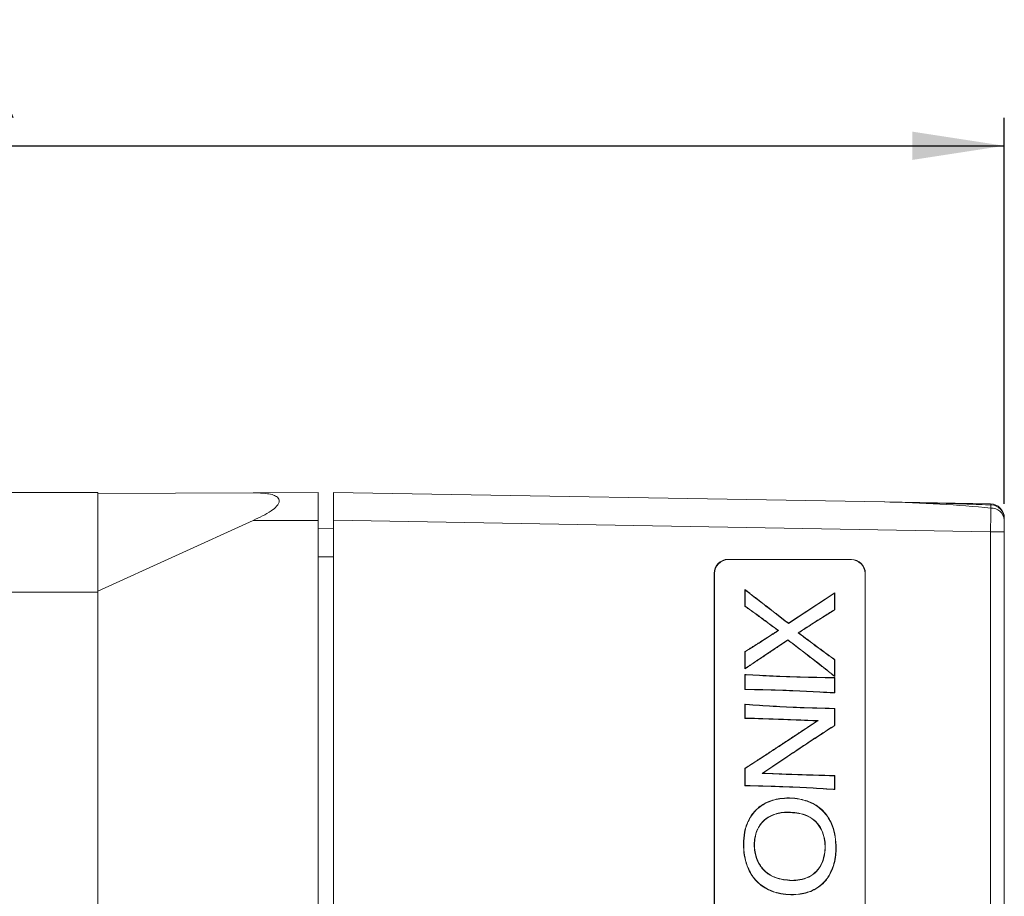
# Model space of a CAD drawing. Header units: millimetres. Extents: x 56 to 335, y 134 to 214.
# Tile 4 of 5: x 162 to 197, y 182 to 214. Entities that reach past the tile are written whole.
import ezdxf

# ---------------------------------------------------------------- set-up
doc = ezdxf.new("R2010")
doc.units = ezdxf.units.MM
doc.layers.add('FORMAT', color=7, linetype='Continuous')
doc.styles.add('SLDTEXTSTYLE0', font='TXT', dxfattribs={"width": 0.7})
doc.dimstyles.new('SLDDIMSTYLE1', dxfattribs={"dimtxt": 3.506, "dimasz": 3.302, "dimexe": 0, "dimexo": 0.0625, "dimgap": 0.8765, "dimtad": 1, "dimrnd": 1e-09, "dimzin": 12, "dimdsep": 46, "dimtxsty": 'SLDTEXTSTYLE0', "dimsah": 1, "dimcen": 0.09, "dimadec": 0, "dimazin": 3, "dimtfac": 1, "dimtofl": 0, "dimtmove": 0, "dimatfit": 3, "dimfxl": 1, "dimfrac": 2, "dimtolj": 1, "dimtzin": 12, "dimarcsym": 0})

# ---------------------------------------------------------------- blocks, each defined once
blk = doc.blocks.new('_D_4')
at = {"layer": 'FORMAT'}
for p, q in [((113.104, 197.585), (113.104, 210.012)), ((196.904, 196.179), (196.904, 210.012)), ((113.104, 209.012), (196.904, 209.012))]:
    blk.add_line(p, q, dxfattribs=at)
for points in [[(113.104, 209.012), (116.406, 208.504), (116.406, 209.52)], [(196.904, 209.012), (193.602, 209.52), (193.602, 208.504)]]:
    blk.add_solid(points, dxfattribs=at)
at = {"layer": 'FORMAT', "insert": (151.613, 213.531, 0.1), "char_height": 3.506, "attachment_point": 1, "style": 'SLDTEXTSTYLE0'}
blk.add_mtext('L MAX', dxfattribs=at)

msp = doc.modelspace()

# ---------------------------------------------------------------- linework, layer by layer
at = {"color": 7, "linetype": 'Continuous', "lineweight": 15}
for p, q in [((164.404, 196.585), (156.704, 196.585)), ((164.404, 196.585), (164.404, 193.011)), ((169.98, 196.574), (164.404, 196.55)), ((164.404, 193.052), (164.404, 196.55)), ((169.98, 196.574), (172.304, 196.585)), ((172.304, 196.585), (172.304, 195.585)), ((172.854, 195.59), (172.854, 196.59)), ((172.854, 196.59), (192.615, 196.245)), ((192.615, 196.245), (196.413, 196.179)), ((164.404, 193.052), (169.98, 195.585)), ((172.304, 195.585), (169.98, 195.585)), ((172.304, 195.585), (172.304, 155.285)), ((196.413, 195.179), (172.854, 195.59)), ((172.854, 155.279), (172.854, 195.59)), ((196.904, 195.603), (196.904, 195.179)), ((172.304, 195.289), (172.854, 195.287)), ((196.413, 155.69), (196.413, 195.179)), ((196.904, 195.179), (196.413, 195.179)), ((196.904, 195.179), (196.904, 155.69)), ((187.002, 194.189), (191.422, 194.188)), ((187.002, 194.189), (187.013, 194.179)), ((187.013, 194.179), (191.413, 194.179)), ((191.413, 194.179), (191.422, 194.188)), ((186.502, 157.18), (186.502, 193.69)), ((186.513, 193.679), (186.502, 193.69)), ((186.513, 157.19), (186.513, 193.679)), ((191.922, 193.688), (191.913, 193.679)), ((191.913, 193.679), (191.913, 157.19)), ((191.922, 193.688), (191.922, 157.181)), ((187.6, 193.108), (187.6, 192.509)), ((187.6, 193.108), (187.6, 193.108)), ((187.609, 193.091), (187.6, 193.108)), ((187.669, 193.056), (187.6, 193.108)), ((187.609, 193.091), (187.609, 192.514)), ((187.664, 193.049), (187.609, 193.091)), ((164.404, 193.011), (156.704, 193.011)), ((164.404, 193.011), (164.404, 157.858)), ((187.664, 193.049), (187.669, 193.056)), ((190.824, 192.993), (189.169, 191.898)), ((190.815, 192.977), (189.169, 191.888)), ((190.815, 192.977), (190.824, 192.993)), ((190.815, 192.381), (190.815, 192.977)), ((190.824, 192.376), (190.824, 192.993)), ((187.609, 192.514), (187.6, 192.509)), ((187.6, 192.509), (187.62, 192.497)), ((187.609, 192.514), (187.625, 192.504)), ((187.625, 192.504), (187.62, 192.497)), ((190.798, 192.371), (190.815, 192.381)), ((190.803, 192.363), (190.824, 192.376)), ((190.815, 192.381), (190.824, 192.376)), ((190.798, 192.371), (190.803, 192.363)), ((189.169, 191.888), (189.169, 191.898)), ((188.435, 191.398), (188.43, 191.405)), ((189.147, 191.305), (189.147, 191.294)), ((187.622, 190.895), (187.6, 190.882)), ((187.609, 190.877), (187.6, 190.882)), ((187.6, 190.882), (187.6, 190.26)), ((187.626, 190.887), (187.609, 190.877)), ((187.609, 190.877), (187.609, 190.276)), ((187.626, 190.887), (187.622, 190.895)), ((190.801, 190.603), (190.806, 190.61)), ((190.824, 190.597), (190.806, 190.61)), ((187.6, 190.26), (187.667, 190.304)), ((187.609, 190.276), (187.6, 190.26)), ((187.609, 190.276), (187.662, 190.312)), ((187.662, 190.312), (187.667, 190.304)), ((190.815, 190.593), (190.801, 190.603)), ((190.815, 190.593), (190.824, 190.597)), ((190.815, 190.005), (190.815, 190.593)), ((190.824, 189.987), (190.824, 190.597)), ((187.609, 190.056), (187.6, 190.066)), ((187.646, 190.062), (187.6, 190.066)), ((187.6, 190.066), (187.6, 189.52)), ((187.609, 190.056), (187.609, 189.529)), ((187.645, 190.054), (187.609, 190.056)), ((187.645, 190.054), (187.646, 190.062)), ((190.76, 190.05), (190.754, 190.044)), ((190.754, 190.044), (190.824, 189.987)), ((190.76, 190.05), (190.815, 190.005)), ((190.782, 189.941), (190.782, 189.95)), ((190.824, 189.949), (190.782, 189.95)), ((190.815, 189.94), (190.782, 189.941)), ((190.815, 190.005), (190.824, 189.987)), ((190.815, 189.94), (190.824, 189.949)), ((190.815, 189.41), (190.815, 189.94)), ((190.824, 189.401), (190.824, 189.949)), ((187.609, 189.529), (187.6, 189.52)), ((187.6, 189.52), (187.644, 189.521)), ((187.609, 189.529), (187.644, 189.529)), ((187.644, 189.529), (187.644, 189.521)), ((190.779, 189.412), (190.815, 189.41)), ((190.779, 189.412), (190.779, 189.403)), ((190.779, 189.403), (190.824, 189.401)), ((190.815, 189.41), (190.824, 189.401)), ((187.609, 188.984), (187.6, 188.994)), ((187.6, 188.994), (187.6, 188.49)), ((187.647, 188.99), (187.6, 188.994)), ((187.609, 188.984), (187.609, 188.499)), ((187.646, 188.981), (187.609, 188.984)), ((187.646, 188.981), (187.647, 188.99)), ((190.781, 188.84), (190.781, 188.849)), ((190.824, 188.849), (190.781, 188.849)), ((190.815, 188.84), (190.824, 188.849)), ((190.824, 188.231), (190.824, 188.849)), ((187.609, 188.499), (187.6, 188.49)), ((187.609, 188.499), (187.643, 188.499)), ((187.643, 188.499), (187.643, 188.49)), ((190.815, 188.84), (190.781, 188.84)), ((190.815, 188.236), (190.815, 188.84)), ((187.6, 188.49), (187.643, 188.49)), ((190.799, 188.226), (190.815, 188.236)), ((190.799, 188.226), (190.803, 188.218)), ((190.803, 188.218), (190.824, 188.231)), ((190.815, 188.236), (190.824, 188.231)), ((187.621, 186.711), (187.6, 186.698)), ((187.609, 186.693), (187.6, 186.698)), ((187.6, 186.698), (187.6, 186.077)), ((187.625, 186.703), (187.609, 186.693)), ((187.609, 186.693), (187.609, 186.086)), ((187.625, 186.703), (187.621, 186.711)), ((188.22, 186.518), (188.247, 186.526)), ((190.782, 186.431), (190.783, 186.44)), ((190.815, 186.43), (190.782, 186.431)), ((190.824, 186.439), (190.783, 186.44)), ((190.815, 186.43), (190.824, 186.439)), ((190.815, 185.945), (190.815, 186.43)), ((190.824, 185.936), (190.824, 186.439)), ((187.609, 186.086), (187.6, 186.077)), ((187.6, 186.077), (187.643, 186.076)), ((187.609, 186.086), (187.643, 186.085)), ((187.643, 186.085), (187.643, 186.076)), ((190.778, 185.949), (190.777, 185.941)), ((190.777, 185.941), (190.824, 185.936)), ((190.778, 185.949), (190.815, 185.945)), ((190.815, 185.945), (190.824, 185.936)), ((189.163, 185.13), (189.163, 185.121)), ((187.562, 183.978), (187.553, 183.978)), ((190.867, 183.842), (190.876, 183.842)), ((189.285, 182.676), (189.285, 182.684))]:
    msp.add_line(p, q, dxfattribs=at)
at = {"color": 8, "linetype": 'Continuous', "lineweight": 15}
msp.add_line((172.854, 194.285), (172.304, 194.285), dxfattribs=at)
at = {"color": 7, "linetype": 'Continuous', "lineweight": 15, "flags": 128}
for points in [[(188.806, 191.637), (188.798, 191.637), (188.791, 191.637)], [(189.514, 191.556), (189.522, 191.556), (189.529, 191.556)], [(190.227, 188.409), (190.214, 188.405), (190.2, 188.401)]]:
    msp.add_lwpolyline(points, dxfattribs=at)
at = {"color": 7, "linetype": 'Continuous', "lineweight": 15}
for centre, radius, start, end in [((196.404, 195.679), 0.5, 0, 89), ((196.441, 195.563), 0.465, 4.951, 93.097), ((196.404, 195.641), 0.5, 359.9976, 87.5328)]:
    msp.add_arc(centre, radius, start, end, dxfattribs=at)
for centre, major_axis, ratio, start_param, end_param in [((192.6, 195.245), (7.175, -0.126), 0.139343, 1.012426, 1.571106), ((196.404, 195.179), (0.009, 1), 0.008724, 4.712617, 5.724429), ((187.003, 193.689), (0.426, -0.263), 0.999319, 2.124432, 3.694923), ((187.013, 193.679), (-0.354, 0.354), 0.999695, 5.497939, 7.068431), ((191.413, 193.679), (0.354, 0.354), 0.999695, 5.497939, 7.068431), ((191.422, 193.688), (0, 0.5), 0.999695, 4.712389, 6.282881)]:
    msp.add_ellipse(centre, major_axis=major_axis, ratio=ratio, start_param=start_param, end_param=end_param, dxfattribs=at)
for points, knots in [([(169.98, 196.574), (170.153, 196.571), (170.407, 196.566), (170.695, 196.502), (170.837, 196.435), (170.906, 196.355), (170.921, 196.276), (170.891, 196.183), (170.797, 196.06), (170.505, 195.829), (170.202, 195.688), (169.98, 195.585)], [0, 0, 0, 0, 0.224992, 0.329727, 0.415009, 0.461922, 0.509267, 0.549958, 0.608082, 0.713199, 1, 1, 1, 1]), ([(196.45, 196.139), (196.153, 196.15), (194.875, 196.198), (193.597, 196.225), (192.615, 196.245)], [0, 0, 0, 0, 0.2324914, 1, 1, 1, 1]), ([(196.904, 195.621), (196.904, 195.62), (196.904, 195.616), (196.904, 195.607), (196.904, 195.603)], [0, 0, 0, 0, 0.450199, 1, 1, 1, 1]), ([(189.169, 191.888), (189.011, 192.01), (188.681, 192.265), (188.18, 192.653), (187.836, 192.917), (187.664, 193.049)], [0, 0, 0, 0, 0.3156135, 0.6578063, 1, 1, 1, 1]), ([(189.169, 191.898), (189.13, 191.929), (189.051, 191.99), (188.932, 192.082), (188.814, 192.174), (188.715, 192.251), (188.636, 192.312), (188.576, 192.358), (188.517, 192.403), (188.457, 192.449), (188.398, 192.495), (188.339, 192.541), (188.279, 192.587), (188.2, 192.648), (188.101, 192.724), (188.002, 192.801), (187.901, 192.879), (187.796, 192.959), (187.711, 193.024), (187.669, 193.056)], [0, 0, 0, 0, 0.07916, 0.158317, 0.237478, 0.316636, 0.356217, 0.395796, 0.435377, 0.474956, 0.514535, 0.554115, 0.593695, 0.633272, 0.712433, 0.791593, 0.831172, 0.915585, 1, 1, 1, 1]), ([(187.62, 192.497), (187.662, 192.468), (187.724, 192.426), (187.805, 192.368), (187.886, 192.309), (187.967, 192.25), (188.068, 192.176), (188.148, 192.117), (188.248, 192.042), (188.329, 191.983), (188.429, 191.908), (188.509, 191.848), (188.589, 191.788), (188.676, 191.723), (188.744, 191.673), (188.791, 191.637)], [0, 0, 0, 0, 0.103375, 0.155031, 0.206682, 0.30999, 0.361645, 0.46495, 0.516604, 0.61991, 0.671564, 0.774874, 0.826525, 0.878181, 1, 1, 1, 1]), ([(187.625, 192.504), (187.788, 192.388), (188.069, 192.188), (188.46, 191.896), (188.691, 191.723), (188.806, 191.637)], [0, 0, 0, 0, 0.410152, 0.705073, 1, 1, 1, 1]), ([(189.514, 191.556), (189.682, 191.665), (189.98, 191.856), (190.406, 192.13), (190.668, 192.291), (190.798, 192.371)], [0, 0, 0, 0, 0.3945703, 0.6972699, 1, 1, 1, 1]), ([(189.529, 191.556), (189.571, 191.583), (189.655, 191.637), (189.761, 191.705), (189.866, 191.772), (189.95, 191.827), (190.055, 191.894), (190.139, 191.948), (190.245, 192.015), (190.329, 192.069), (190.435, 192.136), (190.519, 192.189), (190.604, 192.242), (190.669, 192.282), (190.735, 192.323), (190.78, 192.35), (190.803, 192.363)], [0, 0, 0, 0, 0.09949, 0.198977, 0.248722, 0.348207, 0.397955, 0.497442, 0.547183, 0.646673, 0.696415, 0.795905, 0.845646, 0.895391, 0.947691, 1, 1, 1, 1]), ([(188.43, 191.405), (188.388, 191.378), (188.304, 191.324), (188.178, 191.243), (188.052, 191.162), (187.926, 191.081), (187.82, 191.014), (187.719, 190.952), (187.66, 190.917), (187.622, 190.895)], [0, 0, 0, 0, 0.1569018, 0.3138081, 0.4707171, 0.6276252, 0.7845306, 0.8629843, 1, 1, 1, 1]), ([(188.435, 191.398), (188.351, 191.344), (188.175, 191.23), (187.907, 191.057), (187.72, 190.944), (187.626, 190.887)], [0, 0, 0, 0, 0.313639, 0.656775, 1, 1, 1, 1]), ([(188.791, 191.637), (188.754, 191.614), (188.68, 191.567), (188.56, 191.49), (188.477, 191.436), (188.43, 191.405)], [0, 0, 0, 0, 0.305106, 0.610216, 1, 1, 1, 1]), ([(188.806, 191.637), (188.769, 191.613), (188.696, 191.566), (188.572, 191.487), (188.485, 191.431), (188.435, 191.398)], [0, 0, 0, 0, 0.296429, 0.592851, 1, 1, 1, 1]), ([(190.801, 190.603), (190.639, 190.721), (190.342, 190.937), (189.915, 191.256), (189.648, 191.456), (189.514, 191.556)], [0, 0, 0, 0, 0.374854, 0.687426, 1, 1, 1, 1]), ([(190.806, 190.61), (190.765, 190.639), (190.684, 190.697), (190.583, 190.771), (190.482, 190.845), (190.402, 190.905), (190.301, 190.979), (190.201, 191.054), (190.101, 191.129), (190, 191.203), (189.92, 191.263), (189.82, 191.338), (189.74, 191.398), (189.636, 191.476), (189.573, 191.523), (189.529, 191.556)], [0, 0, 0, 0, 0.094449, 0.188891, 0.23611, 0.330551, 0.377774, 0.472213, 0.566653, 0.613876, 0.708316, 0.755537, 0.849977, 0.897196, 1, 1, 1, 1]), ([(187.662, 190.312), (187.704, 190.34), (187.911, 190.479), (188.262, 190.714), (188.716, 191.018), (189.003, 191.209), (189.147, 191.305)], [0, 0, 0, 0, 0.083972, 0.419861, 0.70993, 1, 1, 1, 1]), ([(187.667, 190.304), (187.677, 190.311), (187.729, 190.346), (187.823, 190.409), (187.927, 190.479), (188.03, 190.548), (188.113, 190.604), (188.197, 190.66), (188.259, 190.701), (188.321, 190.743), (188.383, 190.785), (188.446, 190.827), (188.508, 190.868), (188.57, 190.91), (188.654, 190.966), (188.758, 191.035), (188.861, 191.105), (188.958, 191.169), (189.046, 191.227), (189.113, 191.272), (189.147, 191.294)], [0, 0, 0, 0, 0.021069, 0.105335, 0.189604, 0.231737, 0.316004, 0.358139, 0.400272, 0.442406, 0.484542, 0.526675, 0.568809, 0.610943, 0.653075, 0.737346, 0.821612, 0.863745, 0.931872, 1, 1, 1, 1]), ([(189.147, 191.305), (189.306, 191.183), (189.656, 190.916), (190.195, 190.5), (190.572, 190.2), (190.76, 190.05)], [0, 0, 0, 0, 0.2937, 0.646831, 1, 1, 1, 1]), ([(189.147, 191.294), (189.187, 191.264), (189.266, 191.203), (189.385, 191.112), (189.484, 191.036), (189.584, 190.96), (189.663, 190.899), (189.742, 190.838), (189.801, 190.792), (189.861, 190.746), (189.92, 190.7), (189.979, 190.654), (190.039, 190.608), (190.118, 190.547), (190.197, 190.486), (190.275, 190.424), (190.335, 190.378), (190.394, 190.331), (190.452, 190.285), (190.532, 190.222), (190.633, 190.142), (190.714, 190.076), (190.754, 190.044)], [0, 0, 0, 0, 0.073659, 0.147315, 0.220973, 0.257802, 0.331461, 0.368289, 0.405118, 0.441945, 0.478776, 0.515603, 0.552433, 0.589261, 0.662919, 0.699749, 0.736576, 0.773404, 0.810233, 0.847062, 0.923529, 1, 1, 1, 1]), ([(190.782, 189.941), (190.382, 189.949), (189.659, 189.963), (188.613, 189.996), (187.968, 190.035), (187.645, 190.054)], [0, 0, 0, 0, 0.382358, 0.691124, 1, 1, 1, 1]), ([(190.782, 189.95), (190.382, 189.957), (189.659, 189.971), (188.614, 190.005), (187.969, 190.043), (187.646, 190.062)], [0, 0, 0, 0, 0.382413, 0.691152, 1, 1, 1, 1]), ([(187.644, 189.529), (188.044, 189.524), (188.767, 189.513), (189.812, 189.464), (190.457, 189.429), (190.779, 189.412)], [0, 0, 0, 0, 0.382805, 0.691387, 1, 1, 1, 1]), ([(187.644, 189.521), (188.044, 189.515), (188.767, 189.504), (189.812, 189.455), (190.457, 189.421), (190.779, 189.403)], [0, 0, 0, 0, 0.3828946, 0.6914321, 1, 1, 1, 1]), ([(190.781, 188.84), (190.381, 188.849), (189.658, 188.864), (188.613, 188.917), (187.968, 188.96), (187.646, 188.981)], [0, 0, 0, 0, 0.382502, 0.691219, 1, 1, 1, 1]), ([(190.781, 188.849), (190.381, 188.857), (189.658, 188.873), (188.613, 188.926), (187.969, 188.968), (187.647, 188.99)], [0, 0, 0, 0, 0.3825903, 0.6912624, 1, 1, 1, 1]), ([(187.643, 188.499), (187.843, 188.494), (188.374, 188.48), (189.235, 188.447), (189.897, 188.422), (190.227, 188.409)], [0, 0, 0, 0, 0.23215, 0.616075, 1, 1, 1, 1]), ([(190.2, 188.401), (190.158, 188.374), (190.096, 188.332), (190.012, 188.277), (189.929, 188.222), (189.845, 188.167), (189.741, 188.098), (189.658, 188.043), (189.553, 187.974), (189.47, 187.919), (189.366, 187.85), (189.282, 187.795), (189.178, 187.726), (189.073, 187.657), (188.969, 187.589), (188.864, 187.52), (188.76, 187.451), (188.656, 187.382), (188.551, 187.314), (188.467, 187.259), (188.363, 187.19), (188.279, 187.136), (188.175, 187.067), (188.091, 187.013), (188.007, 186.958), (187.944, 186.917), (187.881, 186.876), (187.774, 186.807), (187.687, 186.752), (187.621, 186.711)], [0, 0, 0, 0, 0.0486514, 0.0729765, 0.0973006, 0.1459513, 0.1702763, 0.2189246, 0.2432501, 0.2918997, 0.3162256, 0.3648753, 0.3891991, 0.4378503, 0.486499, 0.5108245, 0.5594736, 0.6081237, 0.6324478, 0.6810994, 0.7054238, 0.7540726, 0.7783978, 0.8270474, 0.8513734, 0.8756972, 0.9000239, 0.9243487, 1, 1, 1, 1]), ([(190.227, 188.409), (189.894, 188.189), (189.294, 187.792), (188.429, 187.221), (187.893, 186.876), (187.625, 186.703)], [0, 0, 0, 0, 0.385769, 0.692878, 1, 1, 1, 1]), ([(187.643, 188.49), (187.693, 188.489), (187.768, 188.488), (187.868, 188.486), (187.943, 188.483), (188.018, 188.481), (188.118, 188.478), (188.218, 188.475), (188.318, 188.471), (188.393, 188.469), (188.493, 188.465), (188.593, 188.462), (188.693, 188.458), (188.793, 188.455), (188.893, 188.451), (188.993, 188.447), (189.093, 188.444), (189.193, 188.44), (189.292, 188.436), (189.392, 188.432), (189.492, 188.429), (189.592, 188.425), (189.667, 188.422), (189.742, 188.419), (189.817, 188.416), (189.918, 188.412), (190.046, 188.407), (190.149, 188.403), (190.2, 188.401)], [0, 0, 0, 0, 0.058647, 0.087965, 0.117284, 0.146602, 0.175922, 0.234559, 0.263877, 0.293196, 0.322516, 0.381152, 0.410473, 0.439791, 0.49843, 0.527748, 0.557067, 0.615705, 0.645021, 0.674341, 0.73298, 0.762297, 0.791617, 0.820934, 0.850255, 0.879572, 0.939784, 1, 1, 1, 1]), ([(188.22, 186.518), (188.553, 186.741), (189.147, 187.139), (190.004, 187.712), (190.534, 188.055), (190.799, 188.226)], [0, 0, 0, 0, 0.388078, 0.694028, 1, 1, 1, 1]), ([(188.247, 186.526), (188.579, 186.748), (189.17, 187.144), (190.02, 187.712), (190.542, 188.05), (190.803, 188.218)], [0, 0, 0, 0, 0.391436, 0.695707, 1, 1, 1, 1]), ([(190.782, 186.431), (190.757, 186.432), (190.632, 186.435), (190.108, 186.45), (189.278, 186.474), (188.55, 186.505), (188.22, 186.518)], [0, 0, 0, 0, 0.029263, 0.146312, 0.614513, 1, 1, 1, 1]), ([(190.783, 186.44), (190.764, 186.44), (190.708, 186.442), (190.614, 186.444), (190.52, 186.447), (190.426, 186.45), (190.351, 186.452), (190.257, 186.455), (190.164, 186.457), (190.07, 186.46), (189.976, 186.463), (189.882, 186.466), (189.77, 186.469), (189.657, 186.473), (189.545, 186.476), (189.432, 186.48), (189.339, 186.483), (189.245, 186.486), (189.151, 186.489), (189.038, 186.493), (188.926, 186.497), (188.832, 186.501), (188.738, 186.504), (188.663, 186.507), (188.57, 186.511), (188.495, 186.514), (188.381, 186.519), (188.305, 186.523), (188.247, 186.526)], [0, 0, 0, 0, 0.022186, 0.06656, 0.110931, 0.133118, 0.177489, 0.199676, 0.244048, 0.288418, 0.310606, 0.354976, 0.39935, 0.443721, 0.488093, 0.532466, 0.576837, 0.599024, 0.643396, 0.687767, 0.732141, 0.776512, 0.798699, 0.84307, 0.865257, 0.909628, 0.931815, 1, 1, 1, 1]), ([(187.643, 186.085), (188.043, 186.075), (188.766, 186.055), (189.811, 186.014), (190.456, 185.971), (190.778, 185.949)], [0, 0, 0, 0, 0.3824765, 0.6911913, 1, 1, 1, 1]), ([(187.643, 186.076), (188.043, 186.066), (188.765, 186.046), (189.811, 186.006), (190.455, 185.962), (190.777, 185.941)], [0, 0, 0, 0, 0.382573, 0.691237, 1, 1, 1, 1]), ([(190.876, 183.842), (190.871, 183.978), (190.86, 184.249), (190.748, 184.678), (190.516, 185.099), (190.128, 185.426), (189.585, 185.628), (188.989, 185.661), (188.417, 185.522), (188, 185.245), (187.723, 184.863), (187.575, 184.425), (187.56, 184.124), (187.553, 183.978)], [0, 0, 0, 0, 0.075373, 0.150535, 0.243858, 0.337558, 0.425403, 0.561447, 0.661969, 0.747484, 0.833071, 0.919267, 1, 1, 1, 1]), ([(190.867, 183.842), (190.862, 183.977), (190.851, 184.248), (190.741, 184.674), (190.509, 185.093), (190.124, 185.418), (189.583, 185.62), (188.991, 185.652), (188.421, 185.514), (188.007, 185.239), (187.731, 184.86), (187.584, 184.424), (187.569, 184.124), (187.562, 183.978)], [0, 0, 0, 0, 0.075434, 0.150656, 0.24391, 0.337541, 0.425295, 0.561444, 0.661946, 0.747361, 0.832846, 0.918941, 1, 1, 1, 1]), ([(189.285, 182.676), (189.083, 182.693), (188.747, 182.722), (188.338, 182.966), (188.086, 183.273), (187.94, 183.686), (187.925, 184.122), (188.042, 184.545), (188.271, 184.849), (188.611, 185.056), (188.919, 185.124), (189.116, 185.129), (189.163, 185.13)], [0, 0, 0, 0, 0.150295, 0.249574, 0.349174, 0.443148, 0.573809, 0.670486, 0.767828, 0.852, 0.964486, 1, 1, 1, 1]), ([(189.285, 182.684), (189.084, 182.702), (188.75, 182.73), (188.344, 182.973), (188.093, 183.278), (187.949, 183.688), (187.934, 184.121), (188.049, 184.541), (188.277, 184.842), (188.614, 185.048), (188.92, 185.115), (189.116, 185.12), (189.163, 185.121)], [0, 0, 0, 0, 0.150574, 0.249785, 0.349318, 0.443207, 0.57403, 0.670602, 0.767845, 0.851859, 0.964295, 1, 1, 1, 1]), ([(189.163, 185.13), (189.368, 185.115), (189.696, 185.091), (190.092, 184.867), (190.328, 184.589), (190.478, 184.19), (190.505, 183.742), (190.397, 183.307), (190.189, 182.992), (189.907, 182.789), (189.593, 182.689), (189.383, 182.68), (189.285, 182.676)], [0, 0, 0, 0, 0.153156, 0.24448, 0.336192, 0.422276, 0.562812, 0.668191, 0.755048, 0.842125, 0.925965, 1, 1, 1, 1]), ([(189.163, 185.121), (189.368, 185.106), (189.695, 185.082), (190.089, 184.858), (190.322, 184.582), (190.47, 184.185), (190.496, 183.741), (190.388, 183.31), (190.182, 182.997), (189.901, 182.796), (189.59, 182.698), (189.383, 182.689), (189.285, 182.684)], [0, 0, 0, 0, 0.154239, 0.245339, 0.33682, 0.42279, 0.563592, 0.668769, 0.755495, 0.842442, 0.926135, 1, 1, 1, 1]), ([(187.553, 183.978), (187.558, 183.846), (187.569, 183.582), (187.68, 183.155), (187.915, 182.725), (188.316, 182.384), (188.868, 182.177), (189.458, 182.146), (190.04, 182.285), (190.457, 182.582), (190.749, 183.032), (190.864, 183.466), (190.873, 183.757), (190.876, 183.842)], [0, 0, 0, 0, 0.073012, 0.145854, 0.24248, 0.339472, 0.430341, 0.564424, 0.660213, 0.756769, 0.839236, 0.952855, 1, 1, 1, 1]), ([(187.562, 183.978), (187.567, 183.846), (187.578, 183.584), (187.688, 183.158), (187.922, 182.731), (188.321, 182.392), (188.87, 182.185), (189.457, 182.154), (190.036, 182.293), (190.45, 182.588), (190.74, 183.035), (190.855, 183.467), (190.864, 183.757), (190.867, 183.842)], [0, 0, 0, 0, 0.073067, 0.145962, 0.242535, 0.339476, 0.43027, 0.564456, 0.660199, 0.756715, 0.839056, 0.95269, 1, 1, 1, 1])]:
    msp.add_open_spline(points, degree=3, knots=knots, dxfattribs=at)
at = {"color": 8, "linetype": 'Continuous', "lineweight": 15}
msp.add_open_spline([(196.416, 196.027), (196.417, 196.04), (196.42, 196.094), (196.422, 196.144), (196.423, 196.133), (196.424, 196.131)], degree=3, knots=[0, 0, 0, 0, 0.189361, 0.793016, 1, 1, 1, 1], dxfattribs=at)

# ---------------------------------------------------------------- dimensions: what is measured, and where the dimension line sits
at = {"layer": 'FORMAT'}
dim = msp.add_linear_dim(base=(196.904, 209.012), p1=(113.104, 196.585), p2=(196.904, 195.179), text='L MAX', dimstyle='SLDDIMSTYLE1', dxfattribs=at)
dim.commit()
dim.dimension.update_dxf_attribs({"geometry": '_D_4', "text_midpoint": (158.766, 209.012), "dimtype": 160})

doc.saveas('drawing.dxf')
